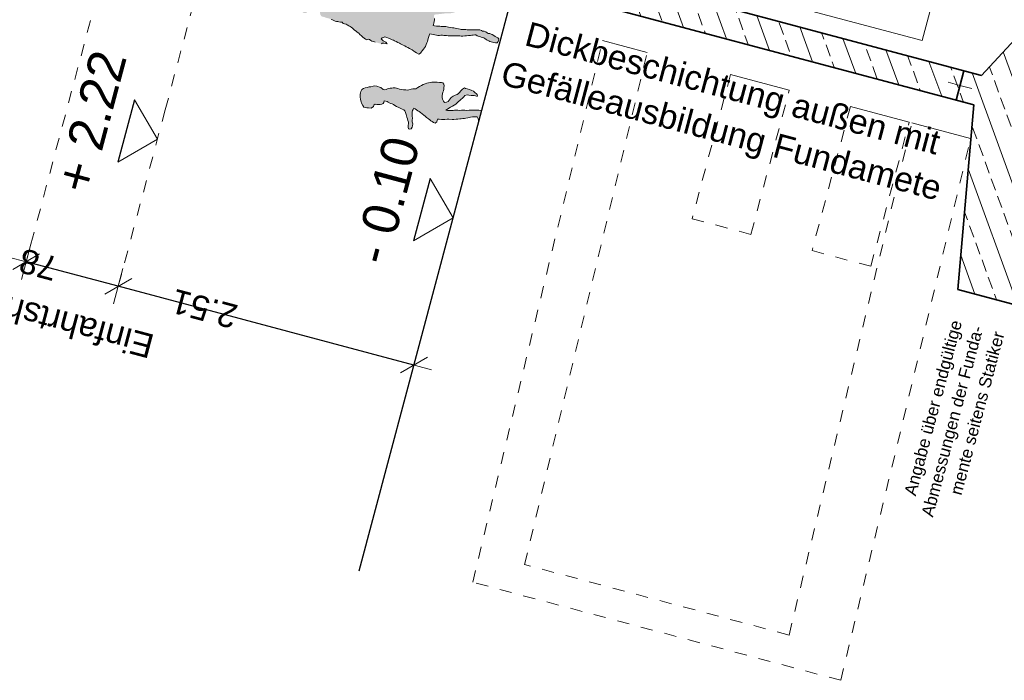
# Model space of a CAD drawing. Header units: metres. Extents: x 4462371 to 4462630, y 5328161 to 5328403.
# Tile 23 of 152: x 4462418.68 to 4462426.77, y 5328205.28 to 5328210.71. Entities that reach past the tile are written whole.
import ezdxf

# ---------------------------------------------------------------- set-up
doc = ezdxf.new("R2010")
doc.units = ezdxf.units.M
doc.header["$PDMODE"] = 65
doc.linetypes.add('AUSGEZOGEN', pattern=[0])
doc.linetypes.add('VERDECKT2_S2', pattern=[0.15, 0.1, -0.05])
for name, color, linetype, lineweight in [('Maßlinie_Allgemein', 7, 'AUSGEZOGEN', 13), ('Schraffur', 7, 'AUSGEZOGEN', 158), ('Standard', 7, 'AUSGEZOGEN', 13), ('Wand', 7, 'AUSGEZOGEN', 35)]:
    doc.layers.add(name, color=color, linetype=linetype, lineweight=lineweight)
doc.styles.add('ARIAL', font='ARIAL.TTF')
doc.dimstyles.new('_DIMSTYLE_12', dxfattribs={"dimtxt": 0.2, "dimasz": 0.3, "dimexe": 0, "dimexo": 0, "dimgap": 0.1, "dimtad": 2, "dimrnd": 0.01, "dimzin": 4, "dimdsep": 46, "dimtxsty": 'ARIAL', "dimblk1": 'ALL_ML_STRICH', "dimblk2": 'ALL_ML_STRICH', "dimsah": 1, "dimcen": 0, "dimclrd": 7, "dimclre": 7, "dimclrt": 7, "dimadec": 0, "dimazin": 0, "dimtfac": 1, "dimtdec": 0, "dimtix": 1, "dimtmove": 2, "dimatfit": 3, "dimfxl": 0, "dimtzin": 0, "dimlwd": 0, "dimlwe": 13, "dimarcsym": 0})
doc.dimstyles.new('_DIMSTYLE_23', dxfattribs={"dimtxt": 0.2, "dimasz": 0.3, "dimexe": 0, "dimexo": 0, "dimgap": 0.1, "dimtad": 2, "dimdec": 1, "dimlfac": 100, "dimrnd": 1, "dimzin": 4, "dimdsep": 46, "dimtxsty": 'ARIAL', "dimblk1": 'ALL_ML_STRICH', "dimblk2": 'ALL_ML_STRICH', "dimsah": 1, "dimcen": 0, "dimclrd": 7, "dimclre": 7, "dimclrt": 7, "dimadec": 0, "dimazin": 0, "dimtfac": 1, "dimtdec": 0, "dimtix": 1, "dimtmove": 2, "dimatfit": 3, "dimfxl": 0, "dimtzin": 0, "dimlwd": 0, "dimlwe": 13, "dimarcsym": 0})

# ---------------------------------------------------------------- blocks, each defined once
blk = doc.blocks.new('ALL_ML_STRICH')
at = {"color": 0, "linetype": 'ByBlock', "lineweight": -2}
for p, q in [((-0.3, -0.3), (0.3, 0.3)), ((0, -0.5), (0, 0.5)), ((-1, 0), (0.5, 0))]:
    blk.add_line(p, q, dxfattribs=at)
blk = doc.blocks.new('*D471')
at = {"layer": 'DEFPOINTS', "color": 7, "linetype": 'AUSGEZOGEN', "lineweight": 13}
for p in [(4462420.4279, 5328212.0472), (4462422.7548, 5328211.0135), (4462421.9184, 5328207.8729)]:
    blk.add_point(p, dxfattribs=at)
at = {"layer": 'Maßlinie_Allgemein', "color": 7, "linetype": 'AUSGEZOGEN', "lineweight": -2}
for p, q in [((4462419.4885, 5328208.5201), (4462419.4885, 5328208.5201)), ((4462421.9184, 5328207.8729), (4462419.4885, 5328208.5201)), ((4462421.9184, 5328207.8729), (4462421.9184, 5328207.8729))]:
    blk.add_line(p, q, dxfattribs=at)
at = {"layer": 'Maßlinie_Allgemein', "color": 7, "linetype": 'AUSGEZOGEN', "lineweight": 13, "xscale": 0.3, "yscale": 0.3, "zscale": 0.3}
for p, rotation in [((4462419.4885, 5328208.5201), 165.0861851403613), ((4462421.9184, 5328207.8729), 345.0861851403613)]:
    blk.add_blockref('ALL_ML_STRICH', p, dxfattribs=dict(at, rotation=rotation))
at = {"layer": 'Maßlinie_Allgemein', "color": 7, "linetype": 'AUSGEZOGEN', "lineweight": 13, "insert": (4462419.7448, 5328207.9241), "char_height": 0.2, "width": 0.01, "attachment_point": 1, "rotation": 165.08619, "line_spacing_factor": 0.60241, "style": 'ARIAL'}
blk.add_mtext('Einfahrtshöhe', dxfattribs=at)
at = {"layer": 'Maßlinie_Allgemein', "color": 7, "linetype": 'AUSGEZOGEN', "lineweight": 13, "insert": (4462420.1958, 5328208.3353), "char_height": 0.2, "width": 0.8, "attachment_point": 5, "rotation": 165.08619, "style": 'ARIAL'}
blk.add_mtext('\\A1;{\\A1;{2.51\\H0.132000;\\S^ ;}}', dxfattribs=at)
blk = doc.blocks.new('*D472')
at = {"layer": 'DEFPOINTS', "color": 7, "linetype": 'AUSGEZOGEN', "lineweight": 13}
for p in [(4462420.4435, 5328215.1476), (4462420.4279, 5328212.0472), (4462419.4885, 5328208.5201)]:
    blk.add_point(p, dxfattribs=at)
at = {"layer": 'Maßlinie_Allgemein', "color": 7, "linetype": 'AUSGEZOGEN', "lineweight": -2}
for p, q in [((4462418.732, 5328208.7216), (4462418.732, 5328208.7216)), ((4462419.4885, 5328208.5201), (4462418.732, 5328208.7216)), ((4462419.4885, 5328208.5201), (4462419.4885, 5328208.5201))]:
    blk.add_line(p, q, dxfattribs=at)
at = {"layer": 'Maßlinie_Allgemein', "color": 7, "linetype": 'AUSGEZOGEN', "lineweight": 13, "xscale": 0.3, "yscale": 0.3, "zscale": 0.3}
for p, rotation in [((4462418.732, 5328208.7216), 165.0861851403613), ((4462419.4885, 5328208.5201), 345.0861851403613)]:
    blk.add_blockref('ALL_ML_STRICH', p, dxfattribs=dict(at, rotation=rotation))
at = {"layer": 'Maßlinie_Allgemein', "color": 7, "linetype": 'AUSGEZOGEN', "lineweight": 13, "insert": (4462418.8316, 5328208.6986), "char_height": 0.2, "width": 0.8, "attachment_point": 5, "rotation": 165.08619, "style": 'ARIAL'}
blk.add_mtext('\\A1;{\\A1;{78\\H0.132000;\\S^ ;}}', dxfattribs=at)
blk = doc.blocks.new('*D480')
at = {"layer": 'DEFPOINTS', "color": 7, "linetype": 'AUSGEZOGEN', "lineweight": 13}
for p in [(4462426.7747, 5328209.9428), (4462427.9826, 5328209.6211), (4462426.3886, 5328208.4933)]:
    blk.add_point(p, dxfattribs=at)
at = {"layer": 'Maßlinie_Allgemein', "color": 7, "linetype": 'AUSGEZOGEN', "lineweight": -2}
for p, q in [((4462427.9826, 5328209.6211), (4462427.5965, 5328208.1716)), ((4462427.9826, 5328209.6211), (4462427.9826, 5328209.6211)), ((4462427.5965, 5328208.1716), (4462427.5965, 5328208.1716))]:
    blk.add_line(p, q, dxfattribs=at)
at = {"layer": 'Maßlinie_Allgemein', "color": 7, "linetype": 'AUSGEZOGEN', "lineweight": 13, "xscale": 0.3, "yscale": 0.3, "zscale": 0.3}
for p, rotation in [((4462427.9826, 5328209.6211), 75.08618509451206), ((4462427.5965, 5328208.1716), 255.086185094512)]:
    blk.add_blockref('ALL_ML_STRICH', p, dxfattribs=dict(at, rotation=rotation))
at = {"layer": 'Maßlinie_Allgemein', "color": 7, "linetype": 'AUSGEZOGEN', "lineweight": 13, "insert": (4462427.6459, 5328208.3704), "char_height": 0.2, "width": 0.8, "attachment_point": 5, "rotation": 255.08619, "style": 'ARIAL'}
blk.add_mtext('\\A1;{\\A1;{1.50\\H0.132000;\\S^ ;}}', dxfattribs=at)

msp = doc.modelspace()

# ---------------------------------------------------------------- hatches: boundary and pattern name
at = {"layer": 'Schraffur', "linetype": 'AUSGEZOGEN', "lineweight": 18}
h = msp.add_hatch(dxfattribs=at)
h.set_pattern_fill('SCHRAFFUR_7', scale=0.1, angle=65, style=0, pattern_type=2)
h.set_pattern_definition([(110, (0, 0), (-0.281907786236, -0.102606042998), []), (110, (-0.14095, -0.0513), (-0.281907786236, -0.102606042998), [0.1, -0.05])])
h.paths.add_polyline_path([(4462426.51911, 5328210.01088), (4462426.38864, 5328208.49334), (4462426.8718, 5328208.36465), (4462427.45087, 5328210.53886), (4462426.96771, 5328210.66754), (4462426.58345, 5328210.25246), (4462424.82742, 5328210.72015), (4462424.07537, 5328210.92045), (4462423.78548, 5328210.99766), (4462423.49558, 5328211.07487), (4462423.20569, 5328211.15208), (4462422.33601, 5328211.38371), (4462422.14274, 5328211.43518), (4462422.18135, 5328211.58013), (4462421.98809, 5328211.6316), (4462421.79482, 5328211.68308), (4462421.83256, 5328211.25908), (4462421.88514, 5328211.24508), (4462424.76308, 5328210.47858)], flags=0)
at = {"layer": 'Standard', "linetype": 'AUSGEZOGEN', "lineweight": 13}
msp.add_hatch(color=176, dxfattribs=at).paths.add_polyline_path([(4462421.44495, 5328210.96879), (4462421.43017, 5328210.96803), (4462421.41806, 5328210.96542), (4462421.40565, 5328210.96578), (4462421.39398, 5328210.97117), (4462421.39187, 5328210.98175), (4462421.40587, 5328210.99214), (4462421.41932, 5328210.99382), (4462421.43287, 5328210.99622), (4462421.44652, 5328210.99934), (4462421.45832, 5328210.9998), (4462421.46908, 5328210.99822), (4462421.47881, 5328210.99458), (4462421.48958, 5328210.99299), (4462421.50137, 5328210.99345), (4462421.51256, 5328210.99474), (4462421.52622, 5328210.99785), (4462421.54059, 5328211.00087), (4462421.55425, 5328211.00398), (4462421.56636, 5328211.00659), (4462421.5793, 5328211.00982), (4462421.59214, 5328211.01232), (4462421.60332, 5328211.01361), (4462421.61749, 5328211.01518), (4462421.63319, 5328211.01727), (4462421.6453, 5328211.01988), (4462421.65588, 5328211.02198), (4462421.66023, 5328211.03161), (4462421.66028, 5328211.04186), (4462421.67138, 5328211.04756), (4462421.68514, 5328211.05139), (4462421.69944, 5328211.05882), (4462421.71155, 5328211.06143), (4462421.72191, 5328211.06209), (4462421.7327, 5328211.06564), (4462421.74623, 5328211.06291), (4462421.75553, 5328211.05641), (4462421.76727, 5328211.06641), (4462421.77846, 5328211.06769), (4462421.79047, 5328211.06958), (4462421.80258, 5328211.07219), (4462421.79216, 5328211.08106), (4462421.7811, 5328211.08562), (4462421.77034, 5328211.08721), (4462421.76061, 5328211.09085), (4462421.75048, 5328211.09674), (4462421.73839, 5328211.09926), (4462421.72731, 5328211.09869), (4462421.71684, 5328211.09731), (4462421.70473, 5328211.09469), (4462421.69405, 5328211.09187), (4462421.68347, 5328211.08976), (4462421.67207, 5328211.08704), (4462421.6615, 5328211.08494), (4462421.64991, 5328211.08592), (4462421.6404, 5328211.09098), (4462421.62807, 5328211.08694), (4462421.61441, 5328211.08382), (4462421.60291, 5328211.08038), (4462421.58925, 5328211.07726), (4462421.57682, 5328211.0725), (4462421.5651, 5328211.06763), (4462421.5536, 5328211.06419), (4462421.54209, 5328211.06076), (4462421.5312, 5328211.0565), (4462421.51765, 5328211.05411), (4462421.50708, 5328211.052), (4462421.49629, 5328211.04845), (4462421.48346, 5328211.04595), (4462421.47217, 5328211.04395), (4462421.46108, 5328211.04339), (4462421.45032, 5328211.04497), (4462421.43985, 5328211.04358), (4462421.42638, 5328211.03677), (4462421.41241, 5328211.0315), (4462421.39928, 5328211.03197), (4462421.38677, 5328211.03162), (4462421.37393, 5328211.02911), (4462421.36357, 5328211.02844), (4462421.3526, 5328211.0286), (4462421.34008, 5328211.02824), (4462421.32674, 5328211.02728), (4462421.31205, 5328211.02211), (4462421.302, 5328211.02359), (4462421.29116, 5328211.02959), (4462421.27782, 5328211.02863), (4462421.26581, 5328211.02673), (4462421.25441, 5328211.02402), (4462421.24344, 5328211.02417), (4462421.23297, 5328211.02278), (4462421.2179, 5328211.025), (4462421.20621, 5328211.02526), (4462421.19452, 5328211.02552), (4462421.18514, 5328211.01664), (4462421.18262, 5328211.00455), (4462421.17857, 5328210.99195), (4462421.17041, 5328210.98142), (4462421.15817, 5328210.97296), (4462421.14614, 5328210.96594), (4462421.13525, 5328210.96168), (4462421.12292, 5328210.95763), (4462421.11057, 5328210.94846), (4462421.10334, 5328210.93926), (4462421.10083, 5328210.92716), (4462421.09627, 5328210.91611), (4462421.08423, 5328210.90909), (4462421.0745, 5328210.91272), (4462421.07096, 5328210.92351), (4462421.06845, 5328210.93634), (4462421.06082, 5328210.9492), (4462421.05441, 5328210.96041), (4462421.04656, 5328210.97183), (4462421.03447, 5328210.97434), (4462421.02411, 5328210.97367), (4462421.01359, 5328210.96203), (4462421.0034, 5328210.95254), (4462420.98993, 5328210.94573), (4462420.9776, 5328210.94168), (4462420.96766, 5328210.94388), (4462420.95795, 5328210.95264), (4462420.94371, 5328210.95547), (4462420.93101, 5328210.95882), (4462420.91873, 5328210.96503), (4462420.90805, 5328210.9622), (4462420.90502, 5328210.95165), (4462420.8977, 5328210.94173), (4462420.88627, 5328210.93389), (4462420.8727, 5328210.92636), (4462420.86332, 5328210.91748), (4462420.85435, 5328210.90634), (4462420.85111, 5328210.89435), (4462420.84931, 5328210.88215), (4462420.84712, 5328210.87221), (4462420.84901, 5328210.8602), (4462420.85255, 5328210.84942), (4462420.85516, 5328210.8373), (4462420.86445, 5328210.82567), (4462420.87386, 5328210.81988), (4462420.88523, 5328210.81747), (4462420.89671, 5328210.81577), (4462420.90809, 5328210.81337), (4462420.92121, 5328210.81289), (4462420.93269, 5328210.8112), (4462420.94253, 5328210.80828), (4462420.95531, 5328210.80054), (4462420.9646, 5328210.7889), (4462420.97101, 5328210.77769), (4462420.97384, 5328210.79193), (4462420.97471, 5328210.80281), (4462420.99103, 5328210.80406), (4462421.00044, 5328210.79828), (4462421.01118, 5328210.79156), (4462421.01092, 5328210.77987), (4462421.00226, 5328210.77088), (4462421.01537, 5328210.76528), (4462421.02541, 5328210.7638), (4462421.03609, 5328210.76662), (4462421.04403, 5328210.77572), (4462421.05136, 5328210.78563), (4462421.059, 5328210.7977), (4462421.06357, 5328210.80876), (4462421.06803, 5328210.8191), (4462421.07166, 5328210.82883), (4462421.08255, 5328210.83309), (4462421.09143, 5328210.82371), (4462421.09464, 5328210.81811), (4462421.09784, 5328210.8125), (4462421.10049, 5328210.80808), (4462421.10314, 5328210.80365), (4462421.10974, 5328210.78875), (4462421.11955, 5328210.78071), (4462421.13055, 5328210.78568), (4462421.1408, 5328210.78564), (4462421.14567, 5328210.77392), (4462421.14736, 5328210.76048), (4462421.15058, 5328210.74754), (4462421.15997, 5328210.73662), (4462421.16991, 5328210.73442), (4462421.17985, 5328210.73222), (4462421.19162, 5328210.72755), (4462421.20207, 5328210.72382), (4462421.21631, 5328210.72098), (4462421.22758, 5328210.71785), (4462421.23853, 5328210.71257), (4462421.24959, 5328210.70801), (4462421.26054, 5328210.70273), (4462421.27099, 5328210.69899), (4462421.28082, 5328210.69607), (4462421.29219, 5328210.69366), (4462421.30224, 5328210.69218), (4462421.31587, 5328210.69017), (4462421.32735, 5328210.68847), (4462421.33778, 5328210.6796), (4462421.3474, 5328210.67525), (4462421.3601, 5328210.67191), (4462421.36972, 5328210.66756), (4462421.38334, 5328210.66042), (4462421.39336, 5328210.65381), (4462421.40338, 5328210.6472), (4462421.41258, 5328210.63997), (4462421.42167, 5328210.63204), (4462421.43077, 5328210.6241), (4462421.44252, 5328210.6143), (4462421.45254, 5328210.60769), (4462421.46429, 5328210.59789), (4462421.47399, 5328210.58913), (4462421.48747, 5328210.57614), (4462421.49851, 5328210.56645), (4462421.51036, 5328210.55737), (4462421.52007, 5328210.54861), (4462421.5303, 5328210.54343), (4462421.54316, 5328210.55106), (4462421.55443, 5328210.54794), (4462421.56352, 5328210.54), (4462421.57293, 5328210.53421), (4462421.58287, 5328210.53201), (4462421.59465, 5328210.52734), (4462421.59845, 5328210.52533), (4462421.65205, 5328210.51106), (4462421.6583, 5328210.51649), (4462421.67102, 5328210.51828), (4462421.6866, 5328210.51451), (4462421.69704, 5328210.51077), (4462421.68747, 5328210.52538), (4462421.67662, 5328210.53138), (4462421.66639, 5328210.53656), (4462421.65709, 5328210.54306), (4462421.6481, 5328210.55172), (4462421.65829, 5328210.56121), (4462421.66908, 5328210.56475), (4462421.68008, 5328210.56973), (4462421.69595, 5328210.56299), (4462421.70844, 5328210.55821), (4462421.71817, 5328210.55458), (4462421.72851, 5328210.55012), (4462421.73885, 5328210.54566), (4462421.74908, 5328210.54048), (4462421.7586, 5328210.53542), (4462421.77099, 5328210.52993), (4462421.78675, 5328210.52247), (4462421.79842, 5328210.51708), (4462421.80926, 5328210.51108), (4462421.8196, 5328210.50662), (4462421.83055, 5328210.50134), (4462421.84283, 5328210.49513), (4462421.85573, 5328210.4881), (4462421.86872, 5328210.48178), (4462421.88295, 5328210.47382), (4462421.89235, 5328210.46803), (4462421.9031, 5328210.46132), (4462421.91689, 5328210.45048), (4462421.92702, 5328210.44459), (4462421.93827, 5328210.43633), (4462421.94741, 5328210.43239), (4462421.96116, 5328210.42873), (4462421.9718, 5328210.43505), (4462421.97903, 5328210.44425), (4462421.98707, 5328210.45406), (4462421.99626, 5328210.46664), (4462422.00555, 5328210.47993), (4462422.01227, 5328210.49067), (4462422.01808, 5328210.50521), (4462422.02317, 5328210.51985), (4462422.02856, 5328210.53152), (4462422.0319, 5328210.54422), (4462422.03895, 5328210.56225), (4462422.04396, 5328210.58131), (4462422.04802, 5328210.5939), (4462422.06165, 5328210.59189), (4462422.07518, 5328210.58916), (4462422.09147, 5328210.58529), (4462422.10428, 5328210.58267), (4462422.11433, 5328210.58119), (4462422.129, 5328210.58122), (4462422.14008, 5328210.58179), (4462422.15177, 5328210.58153), (4462422.16407, 5328210.58045), (4462422.17505, 5328210.5803), (4462422.1853, 5328210.58025), (4462422.19894, 5328210.57824), (4462422.21257, 5328210.57622), (4462422.22426, 5328210.57597), (4462422.23678, 5328210.57632), (4462422.24704, 5328210.57627), (4462422.25729, 5328210.57623), (4462422.27279, 5328210.57687), (4462422.28365, 5328210.57601), (4462422.29628, 5328210.57708), (4462422.30704, 5328210.57549), (4462422.32027, 5328210.57574), (4462422.33741, 5328210.57761), (4462422.35147, 5328210.57847), (4462422.36778, 5328210.57973), (4462422.38194, 5328210.58131), (4462422.3955, 5328210.58371), (4462422.40575, 5328210.58366), (4462422.41755, 5328210.58412), (4462422.42791, 5328210.58479), (4462422.43711, 5328210.57757), (4462422.44674, 5328210.57321), (4462422.46026, 5328210.57048), (4462422.47081, 5328210.56746), (4462422.48208, 5328210.56433), (4462422.49171, 5328210.55998), (4462422.50183, 5328210.55409), (4462422.51114, 5328210.54758), (4462422.52055, 5328210.5418), (4462422.53272, 5328210.53487), (4462422.54317, 5328210.53113), (4462422.553, 5328210.52821), (4462422.56355, 5328210.52519), (4462422.57554, 5328210.52196), (4462422.58907, 5328210.51923), (4462422.60374, 5328210.51926), (4462422.61066, 5328210.53144), (4462422.6144, 5328210.54188), (4462422.61671, 5328210.55254), (4462422.60772, 5328210.5612), (4462422.59759, 5328210.56709), (4462422.58654, 5328210.57165), (4462422.57519, 5328210.57919), (4462422.5624, 5328210.58694), (4462422.55217, 5328210.59212), (4462422.54244, 5328210.59575), (4462422.52941, 5328210.59694), (4462422.5199, 5328210.60201), (4462422.50804, 5328210.61109), (4462422.49534, 5328210.61443), (4462422.48325, 5328210.61695), (4462422.47291, 5328210.62141), (4462422.4597, 5328210.62629), (4462422.44933, 5328210.62562), (4462422.4361, 5328210.62537), (4462422.42523, 5328210.62624), (4462422.41497, 5328210.62629), (4462422.40246, 5328210.62593), (4462422.39076, 5328210.62619), (4462422.37979, 5328210.62634), (4462422.36677, 5328210.62753), (4462422.35569, 5328210.62697), (4462422.3441, 5328210.62794), (4462422.33252, 5328210.62892), (4462422.31939, 5328210.62939), (4462422.3078, 5328210.63036), (4462422.29776, 5328210.63184), (4462422.28412, 5328210.63385), (4462422.26855, 5328210.63762), (4462422.25861, 5328210.63982), (4462422.2458, 5328210.64244), (4462422.23504, 5328210.64403), (4462422.21853, 5328210.64647), (4462422.20285, 5328210.64951), (4462422.19137, 5328210.6512), (4462422.18061, 5328210.65279), (4462422.16594, 5328210.65275), (4462422.15364, 5328210.65384), (4462422.14277, 5328210.6547), (4462422.13057, 5328210.6565), (4462422.11457, 5328210.6574), (4462422.10288, 5328210.65766), (4462422.08781, 5328210.65988), (4462422.07777, 5328210.66136), (4462422.07997, 5328210.6713), (4462422.08227, 5328210.68196), (4462422.08418, 5328210.69488), (4462422.08619, 5328210.70851), (4462422.08623, 5328210.71876), (4462422.08434, 5328210.73078), (4462422.08295, 5328210.74124), (4462422.0873, 5328210.75087), (4462422.09942, 5328210.75348), (4462422.10989, 5328210.75487), (4462422.12014, 5328210.75482), (4462422.13441, 5328210.75711), (4462422.14478, 5328210.75778), (4462422.1575, 5328210.75957), (4462422.16941, 5328210.76075), (4462422.18346, 5328210.76161), (4462422.19587, 5328210.76124), (4462422.20757, 5328210.76099), (4462422.21875, 5328210.76227), (4462422.23087, 5328210.76488), (4462422.24381, 5328210.7681), (4462422.25613, 5328210.77215), (4462422.26929, 5328210.77681), (4462422.28326, 5328210.78208), (4462422.29436, 5328210.78777), (4462422.30576, 5328210.79049), (4462422.31809, 5328210.79454), (4462422.3335, 5328210.7996), (4462422.34572, 5328210.80293), (4462422.36081, 5328210.80583), (4462422.37744, 5328210.80925), (4462422.39387, 5328210.81122), (4462422.40885, 5328210.81341), (4462422.42639, 5328210.81302), (4462422.43829, 5328210.8142), (4462422.45389, 5328210.81557), (4462422.46712, 5328210.81581), (4462422.48304, 5328210.81933), (4462422.49627, 5328210.81958), (4462422.50735, 5328210.82014), (4462422.51772, 5328210.82081), (4462422.53023, 5328210.82116), (4462422.54522, 5328210.82335), (4462422.55569, 5328210.82474), (4462422.56626, 5328210.82685), (4462422.57694, 5328210.82967), (4462422.59121, 5328210.83197), (4462422.60311, 5328210.83314), (4462422.61789, 5328210.8339), (4462422.6308, 5328210.83199), (4462422.64382, 5328210.8308), (4462422.65541, 5328210.82983), (4462422.66567, 5328210.82978), (4462422.67664, 5328210.82963), (4462422.69243, 5328210.8273), (4462422.70269, 5328210.82725), (4462422.71067, 5328210.83699), (4462422.7173, 5328210.86189), (4462422.71674, 5328210.87284), (4462422.7064, 5328210.87729), (4462422.69524, 5328210.88114), (4462422.68407, 5328210.88498), (4462422.67055, 5328210.88771), (4462422.6562, 5328210.88983), (4462422.64543, 5328210.89142), (4462422.63374, 5328210.89167), (4462422.62306, 5328210.88885), (4462422.61073, 5328210.88481), (4462422.59708, 5328210.88169), (4462422.586, 5328210.88112), (4462422.57574, 5328210.88117), (4462422.56559, 5328210.88193), (4462422.5539, 5328210.88219), (4462422.5429, 5328210.87722), (4462422.52913, 5328210.87338), (4462422.51784, 5328210.87138), (4462422.50666, 5328210.8701), (4462422.4927, 5328210.86996), (4462422.48019, 5328210.8696), (4462422.4685, 5328210.86986), (4462422.45587, 5328210.86879), (4462422.44479, 5328210.86823), (4462422.43167, 5328210.8687), (4462422.41689, 5328210.86794), (4462422.40387, 5328210.86913), (4462422.39372, 5328210.8699), (4462422.38285, 5328210.87076), (4462422.37137, 5328210.87246), (4462422.35843, 5328210.86923), (4462422.34796, 5328210.86785), (4462422.33545, 5328210.86749), (4462422.32344, 5328210.8656), (4462422.31153, 5328210.86442), (4462422.29819, 5328210.86345), (4462422.28722, 5328210.86361), (4462422.27521, 5328210.86171), (4462422.26238, 5328210.85921), (4462422.25191, 5328210.85782), (4462422.2404, 5328210.85438), (4462422.2289, 5328210.85095), (4462422.21822, 5328210.84812), (4462422.206, 5328210.8448), (4462422.19306, 5328210.84157), (4462422.18166, 5328210.83886), (4462422.17109, 5328210.83675), (4462422.16062, 5328210.83536), (4462422.14922, 5328210.83264), (4462422.13639, 5328210.83014), (4462422.12241, 5328210.82487), (4462422.10588, 5328210.82218), (4462422.09574, 5328210.82294), (4462422.08707, 5328210.83375), (4462422.07478, 5328210.83996), (4462422.06328, 5328210.83652), (4462422.05127, 5328210.83463), (4462422.03998, 5328210.83263), (4462422.02922, 5328210.83422), (4462422.01824, 5328210.83437), (4462422.0003, 5328210.83702), (4462421.98606, 5328210.83985), (4462421.97529, 5328210.84144), (4462421.96381, 5328210.84313), (4462421.95377, 5328210.84461), (4462421.943, 5328210.8462), (4462421.93153, 5328210.84789), (4462421.918, 5328210.85062), (4462421.90662, 5328210.85303), (4462421.89658, 5328210.85451), (4462421.88366, 5328210.85642), (4462421.87074, 5328210.85832), (4462421.85568, 5328210.86055), (4462421.84491, 5328210.86213), (4462421.83128, 5328210.86415), (4462421.81908, 5328210.86595), (4462421.8075, 5328210.86692), (4462421.79591, 5328210.8679), (4462421.78504, 5328210.86877), (4462421.77335, 5328210.86902), (4462421.76176, 5328210.87), (4462421.75089, 5328210.87087), (4462421.74085, 5328210.87235), (4462421.73051, 5328210.87681), (4462421.72057, 5328210.87901), (4462421.7097, 5328210.87988), (4462421.70565, 5328210.8922), (4462421.7096, 5328210.90409), (4462421.71119, 5328210.91485), (4462421.70765, 5328210.92564), (4462421.70392, 5328210.94012), (4462421.69966, 5328210.95101), (4462421.68744, 5328210.94768), (4462421.67155, 5328210.94929), (4462421.65986, 5328210.94955), (4462421.64909, 5328210.95113), (4462421.63761, 5328210.95283), (4462421.62419, 5328210.95628), (4462421.61415, 5328210.95776), (4462421.59826, 5328210.95937), (4462421.58513, 5328210.95984), (4462421.57149, 5328210.96185), (4462421.5555, 5328210.96274), (4462421.54258, 5328210.96465), (4462421.52895, 5328210.96666), (4462421.5146, 5328210.96877), (4462421.50373, 5328210.96965), (4462421.49193, 5328210.96918), (4462421.47963, 5328210.97027), (4462421.46783, 5328210.96981), (4462421.45757, 5328210.96985)])
at = {"layer": 'Standard', "linetype": 'AUSGEZOGEN', "lineweight": 18}
msp.add_hatch(color=176, dxfattribs=at).paths.add_polyline_path([(4462422.02494, 5328210.18888), (4462422.00985, 5328210.18374), (4462421.99508, 5328210.177), (4462421.98032, 5328210.17026), (4462421.96518, 5328210.16208), (4462421.93413, 5328210.14289), (4462421.92141, 5328210.14094), (4462421.91016, 5328210.14165), (4462421.89616, 5328210.13775), (4462421.8766, 5328210.13305), (4462421.86568, 5328210.13214), (4462421.85048, 5328210.13237), (4462421.83154, 5328210.13284), (4462421.8162, 5328210.1354), (4462421.80054, 5328210.13957), (4462421.78648, 5328210.14408), (4462421.77385, 5328210.1482), (4462421.76388, 5328210.15086), (4462421.74812, 5328210.14896), (4462421.7372, 5328210.14805), (4462421.72215, 5328210.14596), (4462421.7024, 5328210.14054), (4462421.69072, 5328210.13678), (4462421.6762, 5328210.13379), (4462421.66533, 5328210.13593), (4462421.64557, 5328210.15339), (4462421.63579, 5328210.15676), (4462421.61229, 5328210.16302), (4462421.59766, 5328210.16539), (4462421.58313, 5328210.16239), (4462421.56486, 5328210.15963), (4462421.55052, 5328210.15735), (4462421.53329, 5328210.15279), (4462421.51876, 5328210.14979), (4462421.50475, 5328210.14589), (4462421.49085, 5328210.13663), (4462421.48292, 5328210.1212), (4462421.4797, 5328210.10909), (4462421.47733, 5328210.09447), (4462421.47634, 5328210.07643), (4462421.4801, 5328210.05331), (4462421.48376, 5328210.03555), (4462421.48822, 5328210.02369), (4462421.49849, 5328210.00494), (4462421.50651, 5328209.99212), (4462421.51895, 5328209.98728), (4462421.53021, 5328209.98657), (4462421.54573, 5328209.98472), (4462421.56591, 5328209.98316), (4462421.58542, 5328209.99627), (4462421.58969, 5328210.00657), (4462421.60108, 5328210.01498), (4462421.61233, 5328210.01427), (4462421.62392, 5328210.01195), (4462421.6411, 5328210.01348), (4462421.65473, 5328210.01595), (4462421.66659, 5328210.02041), (4462421.67229, 5328210.03034), (4462421.67248, 5328210.04249), (4462421.69816, 5328210.0387), (4462421.7079, 5328210.0323), (4462421.7267, 5328210.02271), (4462421.73824, 5328210.01735), (4462421.74997, 5328210.0127), (4462421.76274, 5328210.00625), (4462421.77565, 5328209.99747), (4462421.79413, 5328209.9895), (4462421.81079, 5328209.98049), (4462421.82091, 5328209.9755), (4462421.83439, 5328209.96886), (4462421.84266, 5328209.95979), (4462421.84997, 5328209.94717), (4462421.85453, 5328209.92994), (4462421.85976, 5328209.90947), (4462421.86547, 5328209.89652), (4462421.86917, 5328209.8818), (4462421.87378, 5328209.8676), (4462421.87307, 5328209.85635), (4462421.87141, 5328209.84154), (4462421.87156, 5328209.82777), (4462421.87332, 5328209.81433), (4462421.88415, 5328209.80916), (4462421.89621, 5328209.81434), (4462421.90337, 5328209.82692), (4462421.9066, 5328209.83903), (4462421.90825, 5328209.85385), (4462421.90512, 5328209.8707), (4462421.90516, 5328209.88518), (4462421.90539, 5328209.90037), (4462421.9051, 5328209.91647), (4462421.90415, 5328209.93579), (4462421.90329, 5328209.94975), (4462421.9067, 5328209.96257), (4462421.91168, 5328209.97268), (4462421.91667, 5328209.9828), (4462421.92982, 5328209.97777), (4462421.9406, 5328209.96956), (4462421.95157, 5328209.96206), (4462421.96111, 5328209.95494), (4462421.97332, 5328209.94635), (4462421.98604, 5328209.93686), (4462421.99982, 5328209.92557), (4462422.01022, 5328209.91593), (4462422.02223, 5328209.90663), (4462422.03742, 5328209.89495), (4462422.0482, 5328209.88674), (4462422.05775, 5328209.87962), (4462422.0682, 5328209.87303), (4462422.07936, 5328209.86624), (4462422.09374, 5328209.86013), (4462422.10694, 5328209.86957), (4462422.11339, 5328209.89379), (4462422.12606, 5328209.8927), (4462422.14534, 5328209.89062), (4462422.17107, 5328209.88987), (4462422.1913, 5328209.89134), (4462422.20435, 5328209.89168), (4462422.23312, 5328209.89088), (4462422.2467, 5328209.89032), (4462422.2646, 5328209.89165), (4462422.27785, 5328209.8927), (4462422.2947, 5328209.89584), (4462422.30562, 5328209.89674), (4462422.32138, 5328209.89865), (4462422.33301, 5328209.89937), (4462422.34483, 5328209.90079), (4462422.36169, 5328209.90393), (4462422.38357, 5328209.90878), (4462422.39881, 5328209.91159), (4462422.42207, 5328209.91302), (4462422.4385, 5328209.9117), (4462422.4461, 5328209.89441), (4462422.45228, 5328209.87751), (4462422.45361, 5328209.87183), (4462422.47816, 5328209.96402), (4462422.47025, 5328209.96502), (4462422.4513, 5328209.96549), (4462422.43611, 5328209.96572), (4462422.42538, 5328209.96553), (4462422.40611, 5328209.96761), (4462422.38697, 5328209.96737), (4462422.3714, 5328209.96618), (4462422.3535, 5328209.96484), (4462422.33689, 5328209.96546), (4462422.3235, 5328209.96673), (4462422.3083, 5328209.96696), (4462422.29325, 5328209.96487), (4462422.27896, 5328209.96563), (4462422.26681, 5328209.96581), (4462422.25143, 5328209.96533), (4462422.24032, 5328209.96372), (4462422.22565, 5328209.96304), (4462422.20813, 5328209.96313), (4462422.19474, 5328209.96441), (4462422.18135, 5328209.96569), (4462422.19312, 5328209.97552), (4462422.20575, 5328209.98284), (4462422.21838, 5328209.99015), (4462422.23423, 5328209.99813), (4462422.24937, 5328210.0063), (4462422.26276, 5328210.01647), (4462422.27291, 5328210.02597), (4462422.28526, 5328210.03793), (4462422.29432, 5328210.0462), (4462422.30429, 5328210.05499), (4462422.31858, 5328210.06567), (4462422.32982, 5328210.0764), (4462422.33784, 5328210.08647), (4462422.35527, 5328210.09175), (4462422.36989, 5328210.08938), (4462422.38917, 5328210.08729), (4462422.40184, 5328210.0862), (4462422.41328, 5328210.08621), (4462422.42397, 5328210.08336), (4462422.43712, 5328210.07834), (4462422.44196, 5328210.09078), (4462422.43175, 5328210.10112), (4462422.41888, 5328210.11294), (4462422.40739, 5328210.12134), (4462422.39371, 5328210.12727), (4462422.37453, 5328210.13543), (4462422.3562, 5328210.14107), (4462422.34338, 5328210.14449), (4462422.33308, 5328210.14876), (4462422.31808, 5328210.13826), (4462422.30446, 5328210.12435), (4462422.29373, 5328210.11271), (4462422.2859, 5328210.10336), (4462422.27308, 5328210.09533), (4462422.25747, 5328210.0911), (4462422.24052, 5328210.08188), (4462422.22533, 5328210.07067), (4462422.21603, 5328210.05866), (4462422.20924, 5328210.0475), (4462422.19856, 5328210.0389), (4462422.18522, 5328210.03178), (4462422.17017, 5328210.02969), (4462422.16106, 5328210.04127), (4462422.15308, 5328210.05712), (4462422.15112, 5328210.06984), (4462422.15012, 5328210.08613), (4462422.15358, 5328210.10199), (4462422.157, 5328210.11481), (4462422.16093, 5328210.12673), (4462422.16525, 5328210.14007), (4462422.16525, 5328210.15151), (4462422.166, 5328210.1658), (4462422.16391, 5328210.18085), (4462422.15493, 5328210.1901), (4462422.14553, 5328210.19489), (4462422.12944, 5328210.1946), (4462422.10978, 5328210.19526), (4462422.09782, 5328210.19616), (4462422.08101, 5328210.19606), (4462422.06582, 5328210.1963), (4462422.05452, 5328210.19397), (4462422.03928, 5328210.19116)])

# ---------------------------------------------------------------- linework, layer by layer
at = {"layer": 'Standard', "color": 7, "linetype": 'AUSGEZOGEN', "lineweight": 18}
for p in [(4462427.63922, 5328216.33566), (4462424.86602, 5328210.8651)]:
    msp.add_line(p, (4462426.09503, 5328210.53777), dxfattribs=at)
at = {"layer": 'Standard', "color": 7, "linetype": 'VERDECKT2_S2', "lineweight": 18}
for p, q in [((4462420.44349, 5328215.14757), (4462418.73201, 5328208.72158)), ((4462420.26058, 5328211.41905), (4462419.87453, 5328209.96958)), ((4462419.87453, 5328209.96958), (4462419.48848, 5328208.5201))]:
    msp.add_line(p, q, dxfattribs=at)
at = {"layer": 'Standard', "color": 7, "linetype": 'AUSGEZOGEN', "lineweight": 35}
for p, q in [((4462422.14274, 5328211.43518), (4462426.58345, 5328210.25246)), ((4462421.83256, 5328211.25908), (4462426.51911, 5328210.01088)), ((4462426.58345, 5328210.25246), (4462426.96771, 5328210.66754)), ((4462426.37416, 5328210.04948), (4462426.4385, 5328210.29106)), ((4462426.38864, 5328208.49334), (4462426.51911, 5328210.01088)), ((4462426.38864, 5328208.49334), (4462426.8718, 5328208.36465))]:
    msp.add_line(p, q, dxfattribs=at)
at = {"layer": 'Standard', "color": 7, "linetype": 'AUSGEZOGEN', "lineweight": 25}
for p, q in [((4462421.46799, 5328206.18188), (4462422.75482, 5328211.01345)), ((4462419.6222, 5328210.05247), (4462419.48571, 5328209.54001)), ((4462422.0521, 5328209.4053), (4462421.91561, 5328208.89283))]:
    msp.add_line(p, q, dxfattribs=at)
at = {"layer": 'Standard', "color": 253, "linetype": 'VERDECKT2_S2', "lineweight": 13}
for p, q in [((4462422.40165, 5328206.08844), (4462423.46857, 5328210.53876)), ((4462422.82715, 5328206.23383), (4462423.83577, 5328210.44097)), ((4462424.52004, 5328210.25872), (4462424.20477, 5328209.07498)), ((4462424.68793, 5328208.9463), (4462425.0032, 5328210.13004)), ((4462425.50568, 5328209.99621), (4462425.19041, 5328208.81247)), ((4462425.00146, 5328205.65473), (4462426.01009, 5328209.86186)), ((4462425.67357, 5328208.68379), (4462425.98884, 5328209.86752)), ((4462425.42647, 5328205.28282), (4462426.49339, 5328209.73314)), ((4462424.20477, 5328209.07498), (4462424.68793, 5328208.9463)), ((4462425.19041, 5328208.81247), (4462425.67357, 5328208.68379)), ((4462425.00146, 5328205.65473), (4462422.82715, 5328206.23383)), ((4462425.42647, 5328205.28282), (4462422.43053, 5328206.08075))]:
    msp.add_line(p, q, dxfattribs=at)
at = {"layer": 'Standard', "color": 7, "linetype": 'AUSGEZOGEN', "lineweight": 13}
for p, q in [((4462423.83577, 5328210.44097), (4462423.46857, 5328210.53876)), ((4462425.0032, 5328210.13004), (4462424.52004, 5328210.25872)), ((4462419.81019, 5328209.728), (4462419.6222, 5328210.05247)), ((4462425.98884, 5328209.86752), (4462425.50568, 5328209.99621)), ((4462426.49339, 5328209.73314), (4462426.01009, 5328209.86186)), ((4462419.81019, 5328209.728), (4462419.48571, 5328209.54001)), ((4462422.24009, 5328209.08082), (4462422.0521, 5328209.4053)), ((4462422.24009, 5328209.08082), (4462421.91561, 5328208.89283))]:
    msp.add_line(p, q, dxfattribs=at)
at = {"layer": 'Standard', "color": 7, "linetype": 'VERDECKT2_S2', "lineweight": 13}
for q in [(4462426.44494, 5328210.31522), (4462426.26138, 5328210.20888), (4462426.36773, 5328210.02533), (4462426.55128, 5328210.13167)]:
    msp.add_line((4462426.40633, 5328210.17027), q, dxfattribs=at)
at = {"layer": 'Standard', "color": 52, "linetype": 'AUSGEZOGEN', "lineweight": 13}
for points in [[(4462421.23853, 5328210.71257), (4462421.24959, 5328210.70801), (4462421.26054, 5328210.70273), (4462421.27099, 5328210.69899), (4462421.28082, 5328210.69607), (4462421.29219, 5328210.69366), (4462421.30224, 5328210.69218), (4462421.31587, 5328210.69017), (4462421.32735, 5328210.68847), (4462421.33778, 5328210.6796), (4462421.3474, 5328210.67525), (4462421.3601, 5328210.67191), (4462421.36972, 5328210.66756), (4462421.38334, 5328210.66042), (4462421.39336, 5328210.65381), (4462421.40338, 5328210.6472), (4462421.41258, 5328210.63997), (4462421.42167, 5328210.63204), (4462421.43077, 5328210.6241), (4462421.44252, 5328210.6143), (4462421.45254, 5328210.60769), (4462421.46429, 5328210.59789), (4462421.47399, 5328210.58913), (4462421.48747, 5328210.57614), (4462421.49851, 5328210.56645), (4462421.51036, 5328210.55737), (4462421.52007, 5328210.54861), (4462421.5303, 5328210.54343), (4462421.54316, 5328210.55106), (4462421.55443, 5328210.54794), (4462421.56352, 5328210.54), (4462421.57293, 5328210.53421), (4462421.58287, 5328210.53201), (4462421.59465, 5328210.52734), (4462421.59845, 5328210.52533)], [(4462421.65205, 5328210.51106), (4462421.6583, 5328210.51649), (4462421.67102, 5328210.51828), (4462421.6866, 5328210.51451), (4462421.69704, 5328210.51077), (4462421.68747, 5328210.52538), (4462421.67662, 5328210.53138), (4462421.66639, 5328210.53656), (4462421.65709, 5328210.54306), (4462421.6481, 5328210.55172), (4462421.65829, 5328210.56121), (4462421.66908, 5328210.56475), (4462421.68008, 5328210.56973), (4462421.69595, 5328210.56299), (4462421.70844, 5328210.55821), (4462421.71817, 5328210.55458), (4462421.72851, 5328210.55012), (4462421.73885, 5328210.54566), (4462421.74908, 5328210.54048), (4462421.7586, 5328210.53542), (4462421.77099, 5328210.52993), (4462421.78675, 5328210.52247), (4462421.79842, 5328210.51708), (4462421.80926, 5328210.51108), (4462421.8196, 5328210.50662), (4462421.83055, 5328210.50134), (4462421.84283, 5328210.49513), (4462421.85573, 5328210.4881), (4462421.86872, 5328210.48178), (4462421.88295, 5328210.47382), (4462421.89235, 5328210.46803), (4462421.9031, 5328210.46132), (4462421.91689, 5328210.45048), (4462421.92702, 5328210.44459), (4462421.93827, 5328210.43633), (4462421.95895, 5328210.42742), (4462421.9718, 5328210.43505), (4462421.97903, 5328210.44425), (4462421.98707, 5328210.45406), (4462421.99626, 5328210.46664), (4462422.00555, 5328210.47993), (4462422.01227, 5328210.49067), (4462422.01808, 5328210.50521), (4462422.02317, 5328210.51985), (4462422.02856, 5328210.53152), (4462422.0319, 5328210.54422), (4462422.03895, 5328210.56225), (4462422.04396, 5328210.58131), (4462422.04802, 5328210.5939), (4462422.06165, 5328210.59189), (4462422.07518, 5328210.58916), (4462422.09147, 5328210.58529), (4462422.10428, 5328210.58267), (4462422.11433, 5328210.58119), (4462422.129, 5328210.58122), (4462422.14008, 5328210.58179), (4462422.15177, 5328210.58153), (4462422.16407, 5328210.58045), (4462422.17505, 5328210.5803), (4462422.1853, 5328210.58025), (4462422.19894, 5328210.57824), (4462422.21257, 5328210.57622), (4462422.22426, 5328210.57597), (4462422.23678, 5328210.57632), (4462422.24704, 5328210.57627), (4462422.25729, 5328210.57623), (4462422.27279, 5328210.57687), (4462422.28365, 5328210.57601), (4462422.29628, 5328210.57708), (4462422.30704, 5328210.57549), (4462422.32027, 5328210.57574), (4462422.33741, 5328210.57761), (4462422.35147, 5328210.57847), (4462422.36778, 5328210.57973), (4462422.38194, 5328210.58131), (4462422.3955, 5328210.58371), (4462422.40575, 5328210.58366), (4462422.41755, 5328210.58412), (4462422.42791, 5328210.58479), (4462422.43711, 5328210.57757), (4462422.44674, 5328210.57321), (4462422.46026, 5328210.57048), (4462422.47081, 5328210.56746), (4462422.48208, 5328210.56433), (4462422.49171, 5328210.55998), (4462422.50183, 5328210.55409), (4462422.51114, 5328210.54758), (4462422.52055, 5328210.5418), (4462422.53272, 5328210.53487), (4462422.54317, 5328210.53113), (4462422.553, 5328210.52821), (4462422.56355, 5328210.52519), (4462422.57554, 5328210.52196), (4462422.58907, 5328210.51923), (4462422.60374, 5328210.51926), (4462422.61066, 5328210.53144), (4462422.6144, 5328210.54188), (4462422.61671, 5328210.55254), (4462422.60772, 5328210.5612), (4462422.59759, 5328210.56709), (4462422.58654, 5328210.57165), (4462422.57519, 5328210.57919), (4462422.5624, 5328210.58694), (4462422.55217, 5328210.59212), (4462422.54244, 5328210.59575), (4462422.52941, 5328210.59694), (4462422.5199, 5328210.60201), (4462422.50804, 5328210.61109), (4462422.49534, 5328210.61443), (4462422.48325, 5328210.61695), (4462422.47291, 5328210.62141), (4462422.4597, 5328210.62629), (4462422.44933, 5328210.62562), (4462422.4361, 5328210.62537), (4462422.42523, 5328210.62624), (4462422.41497, 5328210.62629), (4462422.40246, 5328210.62593), (4462422.39076, 5328210.62619), (4462422.37979, 5328210.62634), (4462422.36677, 5328210.62753), (4462422.35569, 5328210.62697), (4462422.3441, 5328210.62794), (4462422.33252, 5328210.62892), (4462422.31939, 5328210.62939), (4462422.3078, 5328210.63036), (4462422.29776, 5328210.63184), (4462422.28412, 5328210.63385), (4462422.26855, 5328210.63762), (4462422.25861, 5328210.63982), (4462422.2458, 5328210.64244), (4462422.23504, 5328210.64403), (4462422.21853, 5328210.64647), (4462422.20285, 5328210.64951), (4462422.19137, 5328210.6512), (4462422.18061, 5328210.65279), (4462422.16594, 5328210.65275), (4462422.15364, 5328210.65384), (4462422.14277, 5328210.6547), (4462422.13057, 5328210.6565), (4462422.11457, 5328210.6574), (4462422.10288, 5328210.65766), (4462422.08781, 5328210.65988), (4462422.07777, 5328210.66136), (4462422.07997, 5328210.6713), (4462422.08227, 5328210.68196), (4462422.08418, 5328210.69488), (4462422.08619, 5328210.70851), (4462422.08623, 5328210.71876)]]:
    msp.add_lwpolyline(points, dxfattribs=at)
at = {"layer": 'Wand', "color": 52, "linetype": 'AUSGEZOGEN', "lineweight": 13}
for points in [[(4462422.47816, 5328209.96402), (4462422.47025, 5328209.96502), (4462422.4513, 5328209.96549), (4462422.43611, 5328209.96572), (4462422.42538, 5328209.96553), (4462422.40611, 5328209.96761), (4462422.38697, 5328209.96737), (4462422.3714, 5328209.96618), (4462422.3535, 5328209.96484), (4462422.33689, 5328209.96546), (4462422.3235, 5328209.96673), (4462422.3083, 5328209.96696), (4462422.29325, 5328209.96487), (4462422.27896, 5328209.96563), (4462422.26681, 5328209.96581), (4462422.25143, 5328209.96533), (4462422.24032, 5328209.96372), (4462422.22565, 5328209.96304), (4462422.20813, 5328209.96313), (4462422.19474, 5328209.96441), (4462422.18135, 5328209.96569), (4462422.19312, 5328209.97552), (4462422.20575, 5328209.98284), (4462422.21838, 5328209.99015), (4462422.23423, 5328209.99813), (4462422.24937, 5328210.0063), (4462422.26276, 5328210.01647), (4462422.27291, 5328210.02597), (4462422.28526, 5328210.03793), (4462422.29432, 5328210.0462), (4462422.30429, 5328210.05499), (4462422.31858, 5328210.06567), (4462422.32982, 5328210.0764), (4462422.33784, 5328210.08647), (4462422.35527, 5328210.09175), (4462422.36989, 5328210.08938), (4462422.38917, 5328210.08729), (4462422.40184, 5328210.0862), (4462422.41328, 5328210.08621), (4462422.42397, 5328210.08336), (4462422.43712, 5328210.07834), (4462422.44196, 5328210.09078), (4462422.43175, 5328210.10112), (4462422.41888, 5328210.11294), (4462422.40739, 5328210.12134), (4462422.39371, 5328210.12727), (4462422.37453, 5328210.13543), (4462422.3562, 5328210.14107), (4462422.34338, 5328210.14449), (4462422.33308, 5328210.14876), (4462422.31808, 5328210.13826), (4462422.30446, 5328210.12435), (4462422.29373, 5328210.11271), (4462422.2859, 5328210.10336), (4462422.27308, 5328210.09533), (4462422.25747, 5328210.0911), (4462422.24052, 5328210.08188), (4462422.22533, 5328210.07067), (4462422.21603, 5328210.05866), (4462422.20924, 5328210.0475), (4462422.19856, 5328210.0389), (4462422.18522, 5328210.03178), (4462422.17017, 5328210.02969), (4462422.16106, 5328210.04127), (4462422.15308, 5328210.05712), (4462422.15112, 5328210.06984), (4462422.15012, 5328210.08613), (4462422.15358, 5328210.10199), (4462422.157, 5328210.11481), (4462422.16093, 5328210.12673), (4462422.16525, 5328210.14007), (4462422.16525, 5328210.15151), (4462422.166, 5328210.1658), (4462422.16391, 5328210.18085), (4462422.15493, 5328210.1901), (4462422.14553, 5328210.19489), (4462422.12944, 5328210.1946), (4462422.10978, 5328210.19526), (4462422.09782, 5328210.19616), (4462422.08101, 5328210.19606), (4462422.06582, 5328210.1963), (4462422.05452, 5328210.19397), (4462422.03928, 5328210.19116), (4462422.02494, 5328210.18888), (4462422.00985, 5328210.18374), (4462421.99508, 5328210.177), (4462421.98032, 5328210.17026), (4462421.96518, 5328210.16208), (4462421.94966, 5328210.15249), (4462421.93413, 5328210.14289), (4462421.92141, 5328210.14094), (4462421.91016, 5328210.14165), (4462421.89616, 5328210.13775), (4462421.8766, 5328210.13305), (4462421.86568, 5328210.13214), (4462421.85048, 5328210.13237), (4462421.83154, 5328210.13284), (4462421.8162, 5328210.1354), (4462421.80054, 5328210.13957), (4462421.78648, 5328210.14408), (4462421.77385, 5328210.1482), (4462421.76388, 5328210.15086), (4462421.74812, 5328210.14896), (4462421.7372, 5328210.14805), (4462421.72215, 5328210.14596), (4462421.7024, 5328210.14054), (4462421.69072, 5328210.13678), (4462421.6762, 5328210.13379), (4462421.66533, 5328210.13593)], [(4462421.66533, 5328210.13593), (4462421.64557, 5328210.15339), (4462421.63579, 5328210.15676), (4462421.62226, 5328210.16036), (4462421.61229, 5328210.16302), (4462421.59766, 5328210.16539), (4462421.58313, 5328210.16239), (4462421.56486, 5328210.15963), (4462421.55052, 5328210.15735), (4462421.53329, 5328210.15279), (4462421.51876, 5328210.14979), (4462421.50475, 5328210.14589), (4462421.49085, 5328210.13663), (4462421.48292, 5328210.1212), (4462421.4797, 5328210.10909), (4462421.47733, 5328210.09447), (4462421.47634, 5328210.07643), (4462421.4801, 5328210.05331), (4462421.48376, 5328210.03555), (4462421.48822, 5328210.02369), (4462421.49849, 5328210.00494), (4462421.50651, 5328209.99212), (4462421.51895, 5328209.98728), (4462421.53021, 5328209.98657), (4462421.54573, 5328209.98472), (4462421.56591, 5328209.98316), (4462421.58542, 5328209.99627), (4462421.58969, 5328210.00657), (4462421.60108, 5328210.01498), (4462421.61233, 5328210.01427), (4462421.62392, 5328210.01195), (4462421.6411, 5328210.01348), (4462421.65473, 5328210.01595), (4462421.66659, 5328210.02041), (4462421.67229, 5328210.03034), (4462421.67248, 5328210.04249), (4462421.69816, 5328210.0387), (4462421.7079, 5328210.0323), (4462421.7267, 5328210.02271), (4462421.73824, 5328210.01735), (4462421.74997, 5328210.0127), (4462421.76274, 5328210.00625), (4462421.77565, 5328209.99747), (4462421.79413, 5328209.9895), (4462421.81079, 5328209.98049), (4462421.82091, 5328209.9755), (4462421.83439, 5328209.96886), (4462421.84266, 5328209.95979), (4462421.84997, 5328209.94717), (4462421.85453, 5328209.92994), (4462421.85976, 5328209.90947), (4462421.86547, 5328209.89652), (4462421.86917, 5328209.8818), (4462421.87378, 5328209.8676), (4462421.87307, 5328209.85635), (4462421.87141, 5328209.84154), (4462421.87156, 5328209.82777), (4462421.87332, 5328209.81433), (4462421.88415, 5328209.80916), (4462421.89621, 5328209.81434), (4462421.90337, 5328209.82692), (4462421.9066, 5328209.83903), (4462421.90825, 5328209.85385), (4462421.90512, 5328209.8707), (4462421.90516, 5328209.88518), (4462421.90539, 5328209.90037), (4462421.9051, 5328209.91647), (4462421.90415, 5328209.93579), (4462421.90329, 5328209.94975), (4462421.9067, 5328209.96257), (4462421.91168, 5328209.97268), (4462421.91667, 5328209.9828), (4462421.92982, 5328209.97777), (4462421.9406, 5328209.96956), (4462421.95157, 5328209.96206), (4462421.96111, 5328209.95494), (4462421.97332, 5328209.94635), (4462421.98604, 5328209.93686), (4462421.99982, 5328209.92557), (4462422.01022, 5328209.91593), (4462422.02223, 5328209.90663), (4462422.03742, 5328209.89495), (4462422.0482, 5328209.88674), (4462422.05775, 5328209.87962), (4462422.0682, 5328209.87303), (4462422.07936, 5328209.86624), (4462422.09374, 5328209.86013), (4462422.10694, 5328209.86957), (4462422.10997, 5328209.88097), (4462422.11339, 5328209.89379), (4462422.12606, 5328209.8927), (4462422.14534, 5328209.89062), (4462422.17107, 5328209.88987), (4462422.1913, 5328209.89134), (4462422.20435, 5328209.89168), (4462422.23312, 5328209.89088), (4462422.2467, 5328209.89032), (4462422.2646, 5328209.89165), (4462422.27785, 5328209.8927), (4462422.2947, 5328209.89584), (4462422.30562, 5328209.89674), (4462422.32138, 5328209.89865), (4462422.33301, 5328209.89937), (4462422.34483, 5328209.90079), (4462422.36169, 5328209.90393), (4462422.38357, 5328209.90878), (4462422.39881, 5328209.91159), (4462422.42207, 5328209.91302), (4462422.4385, 5328209.9117), (4462422.4461, 5328209.89441), (4462422.45228, 5328209.87751), (4462422.45361, 5328209.87183)]]:
    msp.add_lwpolyline(points, dxfattribs=at)

# ---------------------------------------------------------------- texts
at = {"layer": 'Standard', "color": 1, "linetype": 'AUSGEZOGEN', "lineweight": 18, "insert": (4462424.56477, 5328210.24508), "char_height": 0.2, "width": 3.850492, "attachment_point": 2, "rotation": 345.086185, "line_spacing_factor": 1.084337, "style": 'ARIAL'}
msp.add_mtext('{\\fArial|i0|b0;\\H0.200000;\\W1.000000;\\C1;Dickbeschichtung außen mit}\\P{\\fArial|i0|b0;\\H0.200000;\\W1.000000;\\C1;Gefälleausbildung Fundamete}\\P', dxfattribs=at)
at = {"layer": 'Standard', "color": 7, "linetype": 'AUSGEZOGEN', "lineweight": 18, "char_height": 0.3, "attachment_point": 8, "rotation": 75.086185, "style": 'ARIAL'}
for s, insert, width in [('\\W1.00;+\\~2.22', (4462419.40901, 5328209.83485), 1.3299746), ('\\W0.98;-\\~0.10', (4462421.83891, 5328209.18767), 1.2218178)]:
    msp.add_mtext(s, dxfattribs=dict(at, insert=insert, width=width))
at = {"layer": 'Standard', "color": 7, "linetype": 'AUSGEZOGEN', "lineweight": 18, "insert": (4462426.32752, 5328208.2509), "char_height": 0.1, "width": 1.673641, "attachment_point": 3, "rotation": 75.086185, "line_spacing_factor": 1.084337, "style": 'ARIAL'}
msp.add_mtext('{\\fArial|i0|b0;\\H0.100000;\\W1.000000;\\C7;Angabe über endgültige }\\P{\\fArial|i0|b0;\\H0.100000;\\W1.000000;\\C7;Abmessungen der Funda-}\\P{\\fArial|i0|b0;\\H0.100000;\\W1.000000;\\C7;mente seitens Statiker}\\P', dxfattribs=at)

# ---------------------------------------------------------------- dimensions: what is measured, and where the dimension line sits
at = {"layer": 'Maßlinie_Allgemein', "color": 7, "linetype": 'AUSGEZOGEN', "lineweight": 13}
for base, p1, p2, angle, dimstyle, picture, middle in [((4462418.73201, 5328208.72158), (4462419.48848, 5328208.5201), (4462418.73201, 5328208.72158), 165.086185, '_DIMSTYLE_23', '*D472', (4462418.83162, 5328208.69858)), ((4462427.59653, 5328208.17163), (4462427.98258, 5328209.6211), (4462427.59653, 5328208.17163), 255.086185, '_DIMSTYLE_12', '*D480', (4462427.64594, 5328208.3704))]:
    dim = msp.add_linear_dim(base=base, p1=p1, p2=p2, angle=angle, dimstyle=dimstyle, override={"dimpost": '<>', "dimclrd": 7, "dimclre": 7, "dimclrt": 7, "dimlwd": 0, "dimlwe": 13}, dxfattribs=at)
    dim.commit()
    dim.dimension.update_dxf_attribs({"geometry": picture, "text_midpoint": middle, "dimtype": 160})
dim = msp.add_linear_dim(base=(4462419.48848, 5328208.5201), p1=(4462421.91838, 5328207.87293), p2=(4462419.48848, 5328208.5201), angle=165.086185, text='<>\\XEinfahrtshöhe', dimstyle='_DIMSTYLE_12', override={"dimpost": '<>', "dimclrd": 7, "dimclre": 7, "dimclrt": 7, "dimlwd": 0, "dimlwe": 13}, dxfattribs=at)
dim.commit()
dim.dimension.update_dxf_attribs({"geometry": '*D471', "text_midpoint": (4462420.19579, 5328208.33525), "dimtype": 160})

doc.saveas('drawing.dxf')
